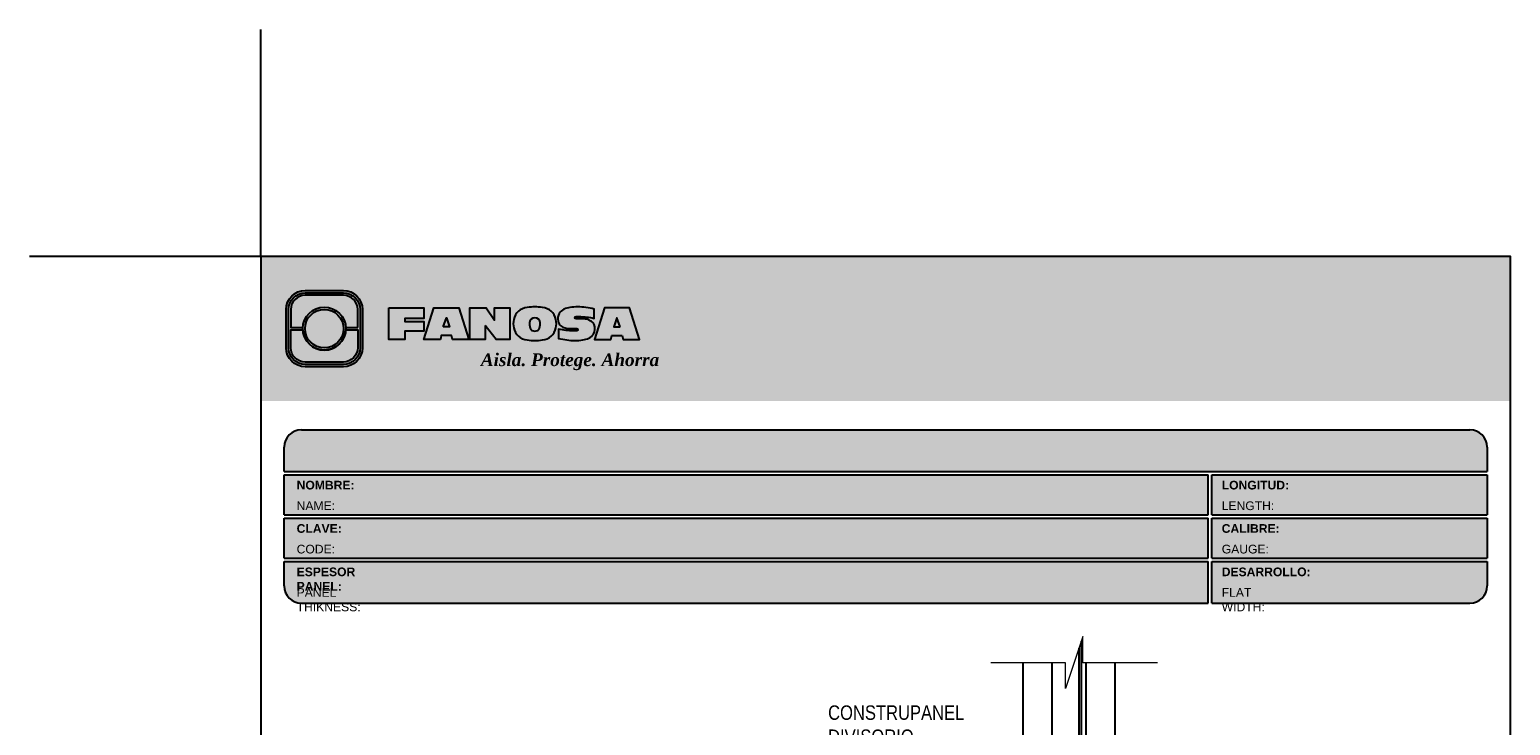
# Model space of a CAD drawing. Header units: millimetres. Extents: x 0 to 30, y 0 to 35.5.
import ezdxf

# ---------------------------------------------------------------- set-up
doc = ezdxf.new("R2010")
doc.units = ezdxf.units.MM
doc.linetypes.add('DASHED2', pattern=[9.524999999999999, 6.35, -3.175])
for name, color, linetype, lineweight in [('hatch', 252, 'Continuous', 0), ('TEXTO', 7, 'DASHED2', 0), ('TEXTO CUADRO DATOS', 251, 'Continuous', 0)]:
    doc.layers.add(name, color=color, linetype=linetype, lineweight=lineweight)
doc.styles.add('Erika', font='techl___.ttf', dxfattribs={"height": 0.25})
doc.styles.get("Standard").update_dxf_attribs({"font": 'arial.ttf'})

# ---------------------------------------------------------------- blocks, each defined once
blk = doc.blocks.new('LOGO 1')
h = blk.add_hatch(color=7)
h.set_gradient(color1=(255, 255, 255), color2=(0, 0, 255), rotation=180, tint=1)
h.paths.add_polyline_path([(362.633524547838, 273.3012676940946), (362.633524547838, 270.8012676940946), (384.2235245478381, 270.8012676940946), (384.2235245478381, 273.3012676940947)])
at = {"true_color": 0xffffff}
h = blk.add_hatch(color=7, dxfattribs=at)
edge = h.paths.add_edge_path()
edge.add_arc((364.057378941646, 271.7212676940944), 0.3299999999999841, -89.99999999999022, 9.890754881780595e-12, ccw=False)
edge.add_line((364.0573789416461, 271.3912676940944), (363.3973789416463, 271.3912676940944))
edge.add_arc((363.3973789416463, 271.7212676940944), 0.3299999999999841, 179.9999999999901, 269.9999999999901, ccw=False)
edge.add_line((363.0673789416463, 271.7212676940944), (363.0673789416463, 272.3812676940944))
edge.add_arc((363.3973789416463, 272.3812676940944), 0.3299999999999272, 90, 180, ccw=False)
edge.add_line((363.3973789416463, 272.7112676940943), (364.0573789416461, 272.7112676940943))
edge.add_arc((364.0573789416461, 272.3812676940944), 0.3299999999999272, 0, 90, ccw=False)
edge.add_line((364.387378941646, 272.3812676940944), (364.387378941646, 271.7212676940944))
edge = h.paths.add_edge_path(flags=16)
edge.add_arc((364.0573789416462, 271.7212676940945), 0.2887500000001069, 269.9999999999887, 359.9999999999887, ccw=False)
edge.add_line((364.0573789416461, 271.4325176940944), (363.3973789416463, 271.4325176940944))
edge.add_arc((363.3973789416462, 271.7212676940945), 0.2887500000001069, 180.0000000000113, 270.0000000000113, ccw=False)
edge.add_line((363.1086289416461, 271.7212676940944), (363.1086289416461, 272.3812676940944))
edge.add_arc((363.3973789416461, 272.3812676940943), 0.28875000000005, 89.99999999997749, 179.9999999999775, ccw=False)
edge.add_line((363.3973789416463, 272.6700176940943), (364.0573789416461, 272.6700176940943))
edge.add_arc((364.0573789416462, 272.3812676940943), 0.28875000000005, 2.262368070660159e-11, 90.00000000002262, ccw=False)
edge.add_line((364.3461289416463, 272.3812676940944), (364.3461289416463, 271.7212676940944))
for color, points in [(30, [(364.0980555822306, 272.0718926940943), (364.3048789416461, 272.0718926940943), (364.3048789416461, 272.3812676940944, 0.4142135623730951), (364.0573789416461, 272.6287676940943), (363.3973789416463, 272.6287676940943, 0.4142135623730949), (363.1498789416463, 272.3812676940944), (363.1498789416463, 272.0718926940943), (363.3567023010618, 272.0718926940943, -0.9459053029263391)]), (170, [(364.3048789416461, 271.7212676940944), (364.3048789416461, 272.0306426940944), (364.0980555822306, 272.0306426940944, -0.9459053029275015), (363.3567023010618, 272.0306426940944), (363.1498789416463, 272.0306426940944), (363.1498789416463, 271.7212676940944, 0.4142135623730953), (363.3973789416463, 271.4737676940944), (364.057378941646, 271.4737676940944, 0.4142135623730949)])]:
    blk.add_hatch(color=color).paths.add_polyline_path(points)
h = blk.add_hatch(color=7, dxfattribs=at)
h.paths.add_polyline_path([(363.3561289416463, 272.0512676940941, 1), (364.0986289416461, 272.0512676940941, 1)])
h.paths.add_polyline_path([(364.0602079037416, 272.0512676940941, -1), (363.3945499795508, 272.0512676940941, -1)], flags=16)
h = blk.add_hatch(color=252)
h.set_gradient(color1=(132, 132, 132), rotation=70.00000000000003, tint=1, name='SPHERICAL')
h.paths.add_polyline_path([(364.0602079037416, 272.0512676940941, 1), (363.3945499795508, 272.0512676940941, 1)])
blk.add_hatch(color=7, dxfattribs=at).paths.add_polyline_path([(364.8420585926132, 272.4104305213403), (365.4501879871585, 272.4104305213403), (365.4501879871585, 272.2247109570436), (365.119665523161, 272.2247109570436), (365.119665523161, 272.1719110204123), (365.4501879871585, 272.1719110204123), (365.4501879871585, 272.00471122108), (365.119665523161, 272.00471122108), (365.119665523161, 271.8609844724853), (364.8420585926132, 271.8609844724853)])
h = blk.add_hatch(color=7, dxfattribs=at)
h.paths.add_polyline_path([(365.620750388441, 272.4104305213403), (365.4485062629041, 271.8609844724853), (365.7332546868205, 271.8609844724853), (365.7479187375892, 271.934277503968), (365.9266795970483, 271.934277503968), (365.9413436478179, 271.8609844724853), (366.2260920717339, 271.8609844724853), (366.0538479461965, 272.4104305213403)])
h.paths.add_polyline_path([(365.837299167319, 272.2366800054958), (365.8906148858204, 272.0814774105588), (365.7839834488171, 272.0814774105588)], flags=16)
h = blk.add_hatch(color=7, dxfattribs=at)
h.paths.add_polyline_path([(366.9358659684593, 272.4104305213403), (366.6709453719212, 272.4104305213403), (366.6709453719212, 272.1991139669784), (366.5221127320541, 272.4104305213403), (366.2395855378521, 272.4104305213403), (366.2395855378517, 271.8609844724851), (366.5045061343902, 271.8609844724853), (366.5045061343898, 272.1071001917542), (366.6947223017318, 271.8609844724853), (366.9358659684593, 271.8609844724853)])
h.paths.add_polyline_path([(367.4970415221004, 272.4140725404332, 0.09403921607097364), (367.2339520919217, 272.4140725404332, 0.3497782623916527), (367.0006865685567, 272.2074327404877, 0.09737279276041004), (367.0006865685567, 272.0639822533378, 0.3497782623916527), (367.2339520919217, 271.8573424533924, 0.09403921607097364), (367.4970415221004, 271.8573424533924, 0.3497782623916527), (367.7303070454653, 272.0639822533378, 0.09737279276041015), (367.7303070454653, 272.2074327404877, 0.3497782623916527)])
h.paths.add_polyline_path([(367.2999959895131, 272.2148320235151, -0.3799377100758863), (367.4309976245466, 272.2148320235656, -0.158874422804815), (367.4503779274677, 272.1817168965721, -0.1263576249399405), (367.44577155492, 272.0572845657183, -0.2142742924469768), (367.4126854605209, 272.0188340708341, -0.2226123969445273), (367.318308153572, 272.0188340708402, -0.2142742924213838), (367.2852220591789, 272.0572845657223, -0.1263576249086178), (367.2806156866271, 272.1817168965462, -0.1588744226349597)], flags=16)
h.paths.add_polyline_path([(368.0775589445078, 272.2601931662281), (368.1276424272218, 272.2601931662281, -0.05869489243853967), (368.3904870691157, 272.2278050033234), (368.3904870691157, 272.3881713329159, 0.06395994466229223), (368.1046346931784, 272.4264429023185, 0.04691611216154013), (367.9730899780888, 272.4140725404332, 0.2229690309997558), (367.7857619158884, 272.3139728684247, 0.1654172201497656), (367.7667124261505, 272.182419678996, 0.1952229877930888), (367.8161538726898, 272.1004656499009, 0.07724634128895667), (367.887655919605, 272.0635888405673, 0.08066867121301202), (367.9607834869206, 272.0517133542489), (368.0895714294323, 272.0517133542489, -1), (368.0895714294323, 272.0112218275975), (368.0394879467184, 272.0112218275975, -0.05869489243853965), (367.7766433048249, 272.0436099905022), (367.7766433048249, 271.8832436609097, 0.0639599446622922), (368.0624956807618, 271.8449720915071, 0.04691611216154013), (368.1940403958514, 271.8573424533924, 0.2229690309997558), (368.3813684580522, 271.9574421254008, 0.2091142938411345), (368.391184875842, 272.1225548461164, 0.1301021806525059), (368.3636451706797, 272.1610969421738, 0.09267767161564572), (368.2794744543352, 272.2078261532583, 0.08066867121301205), (368.2063468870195, 272.2197016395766), (368.0775589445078, 272.2197016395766, -1)])
h.paths.add_polyline_path([(369.0017330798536, 272.4104305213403), (368.5686355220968, 272.4104305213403), (368.3963913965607, 271.8609844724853), (368.6811398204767, 271.8609844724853), (368.6958038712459, 271.934277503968), (368.8745647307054, 271.934277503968), (368.8892287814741, 271.8609844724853), (369.1739772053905, 271.8609844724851)])
h.paths.add_polyline_path([(368.7851843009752, 272.2366800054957), (368.8385000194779, 272.0814774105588), (368.7318685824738, 272.0814774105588)], flags=16)
at = {"color": 7, "true_color": 0xffffff}
for points in [[(364.387378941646, 271.7212676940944, -0.414213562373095), (364.0573789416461, 271.3912676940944), (363.3973789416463, 271.3912676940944, -0.414213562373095), (363.0673789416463, 271.7212676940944), (363.0673789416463, 272.3812676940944, -0.414213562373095), (363.3973789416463, 272.7112676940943), (364.0573789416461, 272.7112676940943, -0.4142135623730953), (364.387378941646, 272.3812676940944)], [(364.3461289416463, 271.7212676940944, -0.4142135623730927), (364.0573789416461, 271.4325176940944), (363.3973789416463, 271.4325176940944, -0.4142135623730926), (363.1086289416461, 271.7212676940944), (363.1086289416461, 272.3812676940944, -0.414213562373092), (363.3973789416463, 272.6700176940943), (364.0573789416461, 272.6700176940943, -0.4142135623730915), (364.3461289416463, 272.3812676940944)], [(367.7303070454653, 272.2074327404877, 0.3497782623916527), (367.4970415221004, 272.4140725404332, 0.09403921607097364), (367.2339520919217, 272.4140725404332, 0.3497782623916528), (367.0006865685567, 272.2074327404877, 0.09737279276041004), (367.0006865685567, 272.0639822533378, 0.3497782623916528), (367.2339520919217, 271.8573424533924, 0.09403921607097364), (367.4970415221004, 271.8573424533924, 0.3497782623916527), (367.7303070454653, 272.0639822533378, 0.09737279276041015)], [(368.3637508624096, 272.1610094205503, 0.09280978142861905), (368.2794744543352, 272.2078261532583, 0.08066867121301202), (368.2063468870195, 272.2197016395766), (368.0775589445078, 272.2197016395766, -0.9999999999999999), (368.0775589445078, 272.2601931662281), (368.1276424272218, 272.2601931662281, -0.05869489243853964), (368.3904870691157, 272.2278050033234), (368.3904870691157, 272.3881713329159, 0.06395994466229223), (368.1046346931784, 272.4264429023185, 0.04691611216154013), (367.9730899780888, 272.4140725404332, 0.2229690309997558), (367.7857619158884, 272.3139728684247, 0.1654172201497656), (367.7667124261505, 272.182419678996, 0.1952229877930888), (367.8161538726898, 272.1004656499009, 0.07724634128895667), (367.887655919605, 272.0635888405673, 0.08066867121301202), (367.9607834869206, 272.0517133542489), (368.0895714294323, 272.0517133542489, -0.9999999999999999), (368.0895714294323, 272.0112218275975), (368.0394879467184, 272.0112218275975, -0.05869489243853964), (367.7766433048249, 272.0436099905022), (367.7766433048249, 271.8832436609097, 0.06395994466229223), (368.0624956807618, 271.8449720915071, 0.04691611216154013), (368.1940403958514, 271.8573424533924, 0.2229690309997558), (368.3813684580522, 271.9574421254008, 0.2091142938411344), (368.391184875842, 272.1225548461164, 0.1341802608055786)], [(367.2852220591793, 272.0572845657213, 0.2142742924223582), (367.318308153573, 272.0188340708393, 0.2226123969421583), (367.4126854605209, 272.0188340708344, 0.2142742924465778), (367.44577155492, 272.0572845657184, 0.1263576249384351), (367.4503779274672, 272.1817168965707, 0.1588744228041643), (367.4309976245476, 272.2148320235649, 0.379937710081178), (367.2999959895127, 272.2148320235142, 0.1588744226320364), (367.2806156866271, 272.1817168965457, 0.1263576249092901)]]:
    blk.add_lwpolyline(points, format="xyb", close=True, dxfattribs=at)
at = {"color": 30}
blk.add_lwpolyline([(364.3048789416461, 272.0718926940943), (364.3048789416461, 272.3812676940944, 0.414213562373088), (364.0573789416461, 272.6287676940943), (363.3973789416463, 272.6287676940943, 0.4142135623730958), (363.1498789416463, 272.3812676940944), (363.1498789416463, 272.0718926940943), (363.3567023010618, 272.0718926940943, -0.9459053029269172), (364.0980555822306, 272.0718926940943)], format="xyb", close=True, dxfattribs=at)
at = {"color": 7, "true_color": 0xffffff}
for points in [[(364.8420585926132, 272.4104305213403), (365.4501879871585, 272.4104305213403), (365.4501879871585, 272.2247109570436), (365.119665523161, 272.2247109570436), (365.119665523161, 272.1719110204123), (365.4501879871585, 272.1719110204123), (365.4501879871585, 272.00471122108), (365.119665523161, 272.00471122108), (365.119665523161, 271.8609844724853), (364.8420585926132, 271.8609844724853)], [(365.7332546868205, 271.8609844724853), (365.4485062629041, 271.8609844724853), (365.620750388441, 272.4104305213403), (366.0538479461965, 272.4104305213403), (366.2260920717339, 271.8609844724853), (365.9413436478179, 271.8609844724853), (365.9266795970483, 271.934277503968), (365.7479187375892, 271.934277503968)], [(366.5045061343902, 272.1071001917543), (366.5045061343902, 271.8609844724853), (366.2395855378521, 271.8609844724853), (366.2395855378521, 272.4104305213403), (366.5221127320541, 272.4104305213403), (366.6709453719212, 272.1991139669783), (366.6709453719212, 272.4104305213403), (366.9358659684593, 272.4104305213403), (366.9358659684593, 271.8609844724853), (366.6947223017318, 271.8609844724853)], [(368.8745647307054, 271.934277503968), (368.8892287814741, 271.8609844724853), (369.1739772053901, 271.8609844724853), (369.0017330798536, 272.4104305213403), (368.5686355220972, 272.4104305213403), (368.3963913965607, 271.8609844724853), (368.6811398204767, 271.8609844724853), (368.6958038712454, 271.934277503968)], [(365.7839834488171, 272.0814774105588), (365.837299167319, 272.2366800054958), (365.8906148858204, 272.0814774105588)], [(368.8385000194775, 272.0814774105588), (368.7851843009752, 272.2366800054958), (368.7318685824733, 272.0814774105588)]]:
    blk.add_lwpolyline(points, close=True, dxfattribs=at)
at = {"color": 170}
blk.add_lwpolyline([(363.3567023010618, 272.0306426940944, 0.9459053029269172), (364.0980555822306, 272.0306426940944), (364.3048789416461, 272.0306426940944), (364.3048789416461, 271.7212676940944, -0.4142135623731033), (364.0573789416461, 271.4737676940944), (363.3973789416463, 271.4737676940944, -0.414213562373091), (363.1498789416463, 271.7212676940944), (363.1498789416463, 272.0306426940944)], format="xyb", close=True, dxfattribs=at)
at = {"color": 7, "true_color": 0xffffff}
for radius in [0.3712499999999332, 0.332828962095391]:
    blk.add_circle((363.7273789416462, 272.0512676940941), radius, dxfattribs=at)
at = {"color": 254, "insert": (366.4315877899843, 271.623287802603), "char_height": 0.22, "width": 5.448476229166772, "attachment_point": 1}
blk.add_mtext('{\\fBookman Old Style|b1|i1|c0|p18;\\C255;\\c16777215;Aisla. Protege. Ahorra}', dxfattribs=at)

msp = doc.modelspace()

# ---------------------------------------------------------------- hatches: boundary and pattern name
at = {"true_color": 0xb3b3b3}
msp.add_hatch(color=253, dxfattribs=at).paths.add_polyline_path([(25.18823007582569, 27.87273601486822), (25.18823007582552, 28.29273601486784, 0.4142135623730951), (24.8882300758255, 28.59273601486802), (4.698230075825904, 28.59273601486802, 0.4142135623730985), (4.398230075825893, 28.2927360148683), (4.398230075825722, 27.87273601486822)])
h = msp.add_hatch(color=253, dxfattribs=at)
h.paths.add_polyline_path([(4.398230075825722, 27.81273601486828), (4.398230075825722, 27.12273601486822), (20.36772154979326, 27.12273601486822), (20.36772154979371, 27.81273601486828)])
h.paths.add_polyline_path([(20.36772154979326, 26.37273601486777), (20.36772154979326, 27.06273601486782), (4.398230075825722, 27.06273601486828), (4.398230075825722, 26.37273601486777)])
h.paths.add_polyline_path([(20.36772154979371, 25.59273601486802), (20.36772154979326, 26.31273601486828), (4.398230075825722, 26.31273601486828), (4.398230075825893, 25.89273601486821, 0.4142135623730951), (4.698230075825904, 25.59273601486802)])
h.paths.add_polyline_path([(20.42772154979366, 26.31273601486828), (20.42772154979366, 25.59273601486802), (24.8882300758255, 25.59273601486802, 0.4142135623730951), (25.18823007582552, 25.89273601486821), (25.18823007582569, 26.31273601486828)])
h.paths.add_polyline_path([(20.42772154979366, 27.06273601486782), (20.42772154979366, 26.37273601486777), (25.18823007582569, 26.37273601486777), (25.18823007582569, 27.06273601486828)])
h.paths.add_polyline_path([(20.42772154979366, 27.81273601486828), (20.42772154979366, 27.12273601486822), (25.18823007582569, 27.12273601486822), (25.18823007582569, 27.81273601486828)])

# ---------------------------------------------------------------- linework, layer by layer
at = {"color": 254, "true_color": 0xe3e3e3}
for q in [(3.998230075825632, 35.51411617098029), (-6.408620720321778e-06, 31.59273601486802)]:
    msp.add_line((3.998230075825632, 31.59273601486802), q, dxfattribs=at)
at = {"color": 253, "true_color": 0xb3b3b3}
for p, q in [((4.698230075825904, 28.59273601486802), (24.8882300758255, 28.59273601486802)), ((4.398230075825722, 27.87273601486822), (4.398230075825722, 28.2927360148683)), ((25.18823007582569, 28.29273601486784), (25.18823007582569, 27.87273601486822)), ((4.398230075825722, 27.87273601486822), (25.18823007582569, 27.87273601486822)), ((4.398230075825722, 27.12273601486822), (4.398230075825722, 27.81273601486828)), ((4.398230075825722, 27.81273601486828), (20.36772154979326, 27.81273601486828)), ((20.36772154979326, 27.12273601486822), (20.36772154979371, 27.81273601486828)), ((20.42772154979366, 27.81273601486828), (25.18823007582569, 27.81273601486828)), ((20.42772154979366, 27.12273601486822), (20.42772154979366, 27.81273601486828)), ((25.18823007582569, 27.81273601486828), (25.18823007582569, 27.12273601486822)), ((4.398230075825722, 27.12273601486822), (20.36772154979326, 27.12273601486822)), ((4.398230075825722, 26.37273601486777), (4.398230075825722, 27.06273601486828)), ((4.398230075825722, 27.06273601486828), (20.36772154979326, 27.06273601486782)), ((20.36772154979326, 26.37273601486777), (20.36772154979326, 27.06273601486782)), ((20.42772154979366, 27.12273601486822), (25.18823007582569, 27.12273601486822)), ((20.42772154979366, 27.06273601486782), (25.18823007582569, 27.06273601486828)), ((20.42772154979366, 26.37273601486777), (20.42772154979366, 27.06273601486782)), ((25.18823007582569, 27.06273601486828), (25.18823007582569, 26.37273601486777)), ((4.398230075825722, 26.37273601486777), (20.36772154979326, 26.37273601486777)), ((20.42772154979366, 26.37273601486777), (25.18823007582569, 26.37273601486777)), ((4.398230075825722, 25.89273601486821), (4.398230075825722, 26.31273601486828)), ((4.398230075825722, 26.31273601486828), (20.36772154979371, 26.31273601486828)), ((20.36772154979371, 25.59273601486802), (20.36772154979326, 26.31273601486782)), ((20.42772154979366, 26.31273601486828), (25.18823007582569, 26.31273601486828)), ((20.42772154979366, 25.59273601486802), (20.42772154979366, 26.31273601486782)), ((25.18823007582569, 26.31273601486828), (25.18823007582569, 25.89273601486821)), ((4.698230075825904, 25.59273601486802), (20.36772154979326, 25.59273601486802)), ((20.42772154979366, 25.59273601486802), (24.8882300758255, 25.59273601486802))]:
    msp.add_line(p, q, dxfattribs=at)
for p, q in [((18.17509665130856, 19.05218208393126), (18.17509665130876, 24.93783587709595)), ((17.1662710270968, 17.88089190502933), (17.1662710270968, 24.56481485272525)), ((17.67076965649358, 17.88089190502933), (17.67076965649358, 24.56481485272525)), ((18.1350966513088, 19.03618208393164), (18.1350966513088, 24.81944623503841)), ((18.25509665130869, 19.03618208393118), (18.25509665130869, 24.56481485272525)), ((18.75942364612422, 17.06914279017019), (18.75942364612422, 24.56481485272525))]:
    msp.add_line(p, q)
at = {"color": 254, "true_color": 0xe3e3e3}
msp.add_lwpolyline([(3.998230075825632, 3.652736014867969), (25.58823007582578, 3.652736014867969), (25.58823007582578, 31.59273601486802), (3.998230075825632, 31.59273601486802)], close=True, dxfattribs=at)
at = {"color": 253, "true_color": 0xb3b3b3}
for centre, start, end in [((4.698230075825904, 28.2927360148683), 90, 180), ((24.8882300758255, 28.29273601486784), 0, 90), ((4.698230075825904, 25.89273601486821), 180, 270), ((24.8882300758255, 25.89273601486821), 270, 0)]:
    msp.add_arc(centre, 0.3, start, end, dxfattribs=at)
at = {"layer": 'hatch', "linetype": 'ByBlock', "lineweight": 0}
msp.add_lwpolyline([(19.49189573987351, 24.56481485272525), (18.20236617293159, 24.56481485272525), (18.20236617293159, 25.01854659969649), (17.8991763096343, 24.12118311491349), (17.8991763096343, 24.56481485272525), (16.60964674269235, 24.56481485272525)], dxfattribs=at)

# ---------------------------------------------------------------- block references
msp.add_blockref('LOGO 1', (-358.6352944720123, -241.7085316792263))

# ---------------------------------------------------------------- texts
at = {"layer": 'TEXTO', "linetype": 'ByBlock', "lineweight": 0, "insert": (13.79794547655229, 23.82703157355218), "char_height": 0.25, "attachment_point": 1, "style": 'Erika'}
msp.add_mtext('CONSTRUPANEL\\PDIVISORIO', dxfattribs=at)
at = {"layer": 'TEXTO CUADRO DATOS', "char_height": 0.15, "width": 0.003231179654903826, "attachment_point": 1}
for s, insert in [('{\\fArial|b1|i0|c0|p34;NOMBRE:}', (4.614232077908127, 27.71127033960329)), ('{\\fArial|b1|i0|c0|p34;LONGITUD:}', (20.60001207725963, 27.71127033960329)), ('{\\fArial|b0|i0|c0|p34;NAME:}', (4.614232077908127, 27.35459726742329)), ('{\\fArial|b0|i0|c0|p34;LENGTH:}', (20.60001207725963, 27.35459726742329)), ('{\\fArial|b1|i0|c0|p34;CLAVE:}', (4.614232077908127, 26.96127033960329)), ('{\\fArial|b1|i0|c0|p34;CALIBRE:}', (20.60001207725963, 26.96127033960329)), ('{\\fArial|b0|i0|c0|p34;CODE:}', (4.614232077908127, 26.60459726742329)), ('{\\fArial|b0|i0|c0|p34;GAUGE:}', (20.60001207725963, 26.60459726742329)), ('{\\fArial|b1|i0|c0|p34;ESPESOR PANEL:}', (4.614232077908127, 26.21127033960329)), ('{\\fArial|b1|i0|c0|p34;DESARROLLO:}', (20.60001207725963, 26.21127033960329)), ('{\\fArial|b0|i0|c0|p34;PANEL THIKNESS:}', (4.614232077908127, 25.85459726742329)), ('{\\fArial|b0|i0|c0|p34;FLAT WIDTH:}', (20.60001207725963, 25.85459726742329))]:
    msp.add_mtext(s, dxfattribs=dict(at, insert=insert))

doc.saveas('drawing.dxf')
